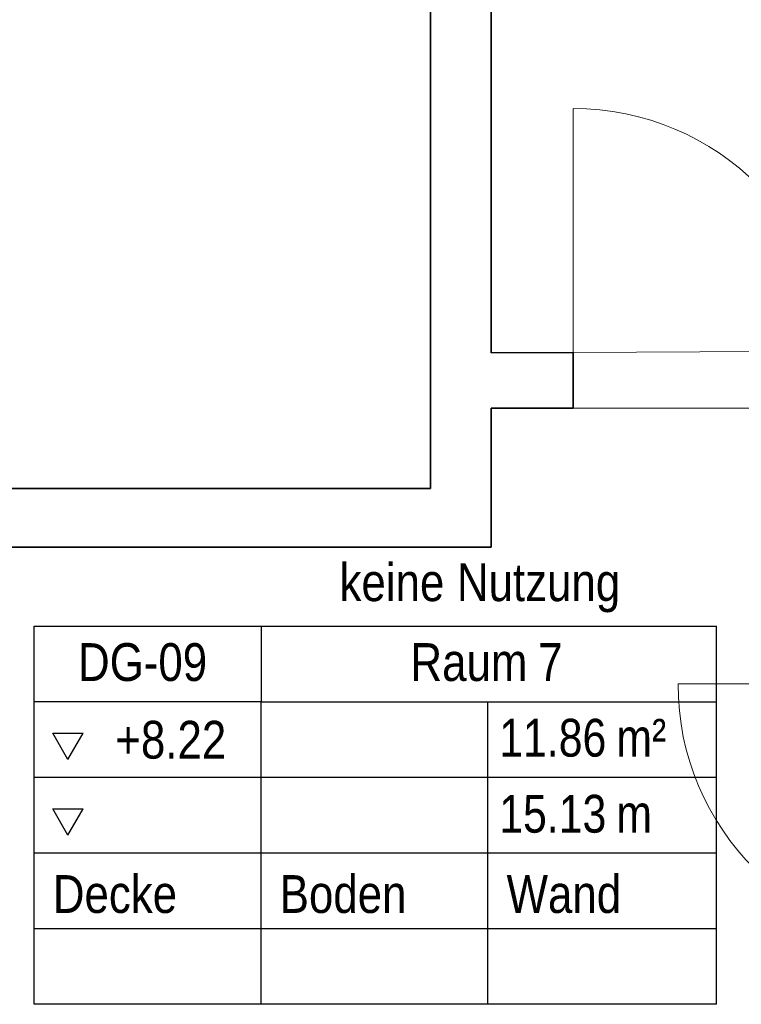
# Model space of a CAD drawing. Extents: x -208 to 552, y -140 to 454.
# Tile 5 of 47: x -69 to -22, y 238 to 303. Entities that reach past the tile are written whole.
import ezdxf
from ezdxf.lldxf.tags import DXFTag

# ---------------------------------------------------------------- set-up
doc = ezdxf.new("R2010")
doc.units = 0
doc.layers.get('0').update_dxf_attribs({"lineweight": 35})
doc.layers.add('5_DG-BESTAND', color=7, linetype='Continuous', lineweight=25)
doc.layers.add('5_DG-RAUM', color=7, linetype='Continuous', lineweight=25)
doc.styles.get("Standard").update_dxf_attribs({"font": 'arial.ttf'})
tags = doc.linetypes.add('PUNKT2_S9', pattern=[0.0005, 0, -0.0005]).pattern_tags.tags
tags[6:7] = [DXFTag(74, 4), DXFTag(75, 0), DXFTag(340, '0'), DXFTag(46, 1.0), DXFTag(50, 0.0), DXFTag(44, 0.0), DXFTag(45, 0.0)]
tags[4:5] = [DXFTag(74, 4), DXFTag(75, 0), DXFTag(340, '0'), DXFTag(46, 1.0), DXFTag(50, 0.0), DXFTag(44, 0.0), DXFTag(45, 0.0)]

# ---------------------------------------------------------------- blocks, each defined once
blk = doc.blocks.new('Referenz-A06HSU36NL', base_point=(-177.958, -120.344))
at = {"layer": '5_DG-BESTAND', "color": 0, "lineweight": 35}
for p, q in [((-42.154, 272.092), (-42.154, 358.972)), ((-38.154, 358.972), (-38.154, 281.062)), ((-38.154, 281.062), (-32.74, 281.088)), ((-32.74, 281.088), (-32.74, 277.398)), ((-32.74, 277.398), (-38.154, 277.398)), ((-38.154, 277.398), (-38.154, 268.212)), ((-71.813, 272.092), (-42.154, 272.092)), ((-38.154, 268.212), (-71.704, 268.212))]:
    blk.add_line(p, q, dxfattribs=at)
at = {"layer": '5_DG-BESTAND', "color": 0, "lineweight": 18}
for p, q in [((-32.74, 281.088), (-32.74, 297.219)), ((-8.507, 259.176), (-25.799, 259.176))]:
    blk.add_line(p, q, dxfattribs=at)
at = {"layer": '5_DG-BESTAND', "color": 0, "linetype": 'PUNKT2_S9', "lineweight": 13, "ltscale": 0.13}
for p, q in [((-32.74, 281.088), (-15.439, 281.17)), ((-32.74, 277.398), (-15.439, 277.398))]:
    blk.add_line(p, q, dxfattribs=at)
at = {"layer": '5_DG-BESTAND', "color": 0, "lineweight": 18}
for centre, major_axis in [((-32.74, 279.919), (17.3, 0)), ((-8.507, 259.176), (-17.292, 0))]:
    blk.add_ellipse(centre, major_axis=major_axis, ratio=1, start_param=0, end_param=1.570796, dxfattribs=at)
at = {"layer": '5_DG-RAUM', "color": 0, "lineweight": -2}
for p, q in [((-68.365, 262.999), (-45.865, 262.999)), ((-68.365, 257.999), (-68.365, 262.999)), ((-53.365, 262.999), (-53.365, 257.999)), ((-45.865, 262.999), (-23.264, 262.999)), ((-23.264, 237.999), (-23.264, 262.999)), ((-68.365, 237.999), (-68.365, 257.999)), ((-53.365, 257.999), (-68.365, 257.999)), ((-53.365, 237.999), (-53.365, 257.999)), ((-53.365, 257.999), (-23.264, 257.999)), ((-38.365, 237.999), (-38.365, 257.999)), ((-66.132, 254.187), (-67.132, 255.919)), ((-67.132, 255.919), (-65.132, 255.919)), ((-66.132, 254.187), (-65.132, 255.919)), ((-23.264, 252.999), (-68.365, 252.999)), ((-66.132, 249.187), (-67.132, 250.919)), ((-67.132, 250.919), (-65.132, 250.919)), ((-66.132, 249.187), (-65.132, 250.919)), ((-23.264, 247.999), (-68.365, 247.999)), ((-23.264, 242.999), (-68.365, 242.999)), ((-23.264, 237.999), (-68.365, 237.999))]:
    blk.add_line(p, q, dxfattribs=at)
at = {"layer": '5_DG-RAUM', "color": 0, "lineweight": -2, "char_height": 2.5, "attachment_point": 1}
for s, insert in [('{\\W0.83;\\fArial;keine}', (-48.178, 267.151)), ('{\\W0.83;\\fArial;Nutzung}', (-40.416, 267.151)), ('{\\W0.83;\\fArial;DG-09}', (-65.466, 261.873)), ('{\\W0.83;\\fArial;Raum}', (-43.487, 261.873)), ('{\\W0.83;\\fArial;7}', (-35.043, 261.873)), ('{\\W0.81;\\fArial;m²}', (-29.876, 256.872)), ('{\\W0.83;\\fArial;+8.22}', (-63, 256.739)), ('{\\W0.81;\\fArial;11.86}', (-37.618, 256.872)), ('{\\W0.81;\\fArial;15.13}', (-37.618, 251.846)), ('{\\W0.81;\\fArial;m}', (-29.876, 251.846)), ('{\\W0.83;\\fArial;Decke}', (-67.132, 246.539)), ('{\\W0.83;\\fArial;Boden}', (-52.132, 246.539)), ('{\\W0.83;\\fArial;Wand}', (-37.132, 246.539))]:
    blk.add_mtext(s, dxfattribs=dict(at, insert=insert))

msp = doc.modelspace()

# ---------------------------------------------------------------- block references
at = {"color": 251, "lineweight": 25, "ltscale": 0.25, "true_color": 0x585858}
msp.add_blockref('Referenz-A06HSU36NL', (-177.958, -120.344), dxfattribs=at)

doc.saveas('drawing.dxf')
